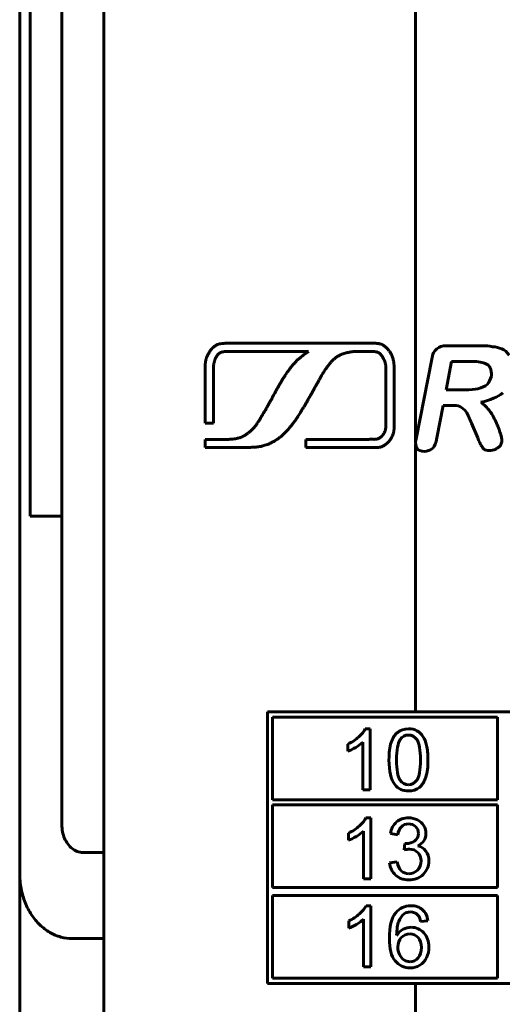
# Model space of a CAD drawing. Header units: millimetres. Extents: x -18 to 27, y -59 to 51.
# Tile 2 of 8: x -18 to -9, y -40 to -21. Entities that reach past the tile are written whole.
import ezdxf

# ---------------------------------------------------------------- set-up
doc = ezdxf.new("R2010")
doc.units = ezdxf.units.MM
doc.linetypes.add('K5LT_BASIC', pattern=[0])

msp = doc.modelspace()

# ---------------------------------------------------------------- linework, layer by layer
at = {"color": 150, "linetype": 'K5LT_BASIC', "lineweight": 60, "true_color": 0x0080ff}
for p, q in [((-18.39, 29.71), (-18.39, -37.296)), ((-18.19, -30.528), (-18.19, 22.942)), ((-10.876, -29.092), (-10.876, 21.412)), ((-17.59, -36.377), (-17.59, -14.543)), ((-16.79, -18.293), (-16.79, -36.907)), ((-12.113, -27.243), (-14.046, -27.243)), ((-14.202, -27.4), (-12.909, -27.4)), ((-9.638, -27.291), (-10.294, -27.291)), ((-10.571, -27.548), (-10.869, -29.058)), ((-10.195, -27.589), (-10.294, -28.125)), ((-9.817, -27.589), (-10.195, -27.589)), ((-14.871, -27.902), (-14.871, -28.762)), ((-14.715, -28.762), (-14.715, -27.902)), ((-11.441, -28.015), (-11.441, -28.518)), ((-11.284, -28.518), (-11.284, -28.015)), ((-10.294, -28.125), (-9.936, -28.125)), ((-10.472, -29.038), (-10.353, -28.423)), ((-10.353, -28.423), (-10.214, -28.423)), ((-14.871, -28.762), (-14.715, -28.762)), ((-9.817, -28.76), (-9.698, -29.038)), ((-14.559, -29.067), (-14.871, -29.067)), ((-14.871, -29.067), (-14.871, -29.223)), ((-12.023, -29.067), (-12.962, -29.067)), ((-12.962, -29.067), (-12.962, -29.223)), ((-10.876, -34.239), (-10.876, -29.155)), ((-14.871, -29.223), (-14.402, -29.223)), ((-12.962, -29.223), (-12.023, -29.223)), ((-18.19, -30.528), (-17.59, -30.528)), ((-13.69, -34.239), (-13.69, -39.393)), ((-0.49, -34.239), (-13.69, -34.239)), ((-9.323, -34.339), (-13.59, -34.339)), ((-13.59, -34.339), (-13.59, -35.907)), ((-9.323, -35.907), (-9.323, -34.339)), ((-11.741, -34.561), (-11.831, -34.561)), ((-11.741, -35.72), (-11.741, -34.561)), ((-12.16, -34.851), (-12.16, -34.988)), ((-11.881, -34.817), (-11.881, -35.72)), ((-11.881, -35.72), (-11.741, -35.72)), ((-13.59, -35.907), (-9.323, -35.907)), ((-13.59, -36.007), (-13.59, -37.575)), ((-9.323, -36.007), (-13.59, -36.007)), ((-9.323, -37.575), (-9.323, -36.007)), ((-11.729, -36.25), (-11.819, -36.25)), ((-11.729, -37.409), (-11.729, -36.25)), ((-12.148, -36.54), (-12.148, -36.677)), ((-11.868, -36.506), (-11.868, -37.409)), ((-11.355, -36.55), (-11.216, -36.576)), ((-11.079, -36.737), (-11.094, -36.861)), ((-16.79, -36.907), (-17.19, -36.907)), ((-16.79, -36.907), (-16.79, -38.543)), ((-11.23, -37.084), (-11.37, -37.103)), ((-18.39, -41.466), (-18.39, -37.296)), ((-11.868, -37.409), (-11.729, -37.409)), ((-13.59, -37.575), (-9.323, -37.575)), ((-13.59, -37.725), (-13.59, -39.293)), ((-9.323, -37.725), (-13.59, -37.725)), ((-9.323, -39.293), (-9.323, -37.725)), ((-11.727, -37.919), (-11.817, -37.919)), ((-11.727, -39.079), (-11.727, -37.919)), ((-12.146, -38.209), (-12.146, -38.346)), ((-11.867, -38.175), (-11.867, -39.079)), ((-10.781, -38.218), (-10.643, -38.206)), ((-16.79, -38.543), (-17.39, -38.543)), ((-16.79, -38.543), (-16.79, -41.511)), ((-11.867, -39.079), (-11.727, -39.079)), ((-13.69, -39.393), (-0.49, -39.393)), ((-13.59, -39.293), (-9.323, -39.293)), ((-10.876, -40.793), (-10.876, -39.393))]:
    msp.add_line(p, q, dxfattribs=at)
for points, knots in [([(-14.046, -27.243), (-14.087, -27.243), (-14.139, -27.243), (-14.208, -27.243), (-14.259, -27.243), (-14.309, -27.243), (-14.352, -27.243), (-14.385, -27.243), (-14.42, -27.243), (-14.455, -27.243), (-14.489, -27.244), (-14.529, -27.245), (-14.572, -27.249), (-14.615, -27.26), (-14.648, -27.273), (-14.675, -27.288), (-14.698, -27.304), (-14.716, -27.319), (-14.734, -27.337), (-14.75, -27.355), (-14.766, -27.375), (-14.778, -27.39), (-14.79, -27.409), (-14.803, -27.43), (-14.813, -27.448), (-14.823, -27.468), (-14.833, -27.489), (-14.843, -27.516), (-14.851, -27.541), (-14.859, -27.572), (-14.864, -27.602), (-14.868, -27.633), (-14.87, -27.662), (-14.871, -27.694), (-14.871, -27.724), (-14.871, -27.744), (-14.871, -27.763), (-14.871, -27.784), (-14.871, -27.809), (-14.871, -27.848), (-14.871, -27.879), (-14.871, -27.902)], [0, 0, 0, 0, 3.827882, 4.862264, 6.501597, 8.59754, 9.56096, 10.52438, 11.674138, 12.823897, 13.788973, 14.75405, 16.50243, 17.758206, 18.843236, 19.722999, 20.534699, 21.236041, 21.625211, 22.586047, 23.066464, 23.546882, 24.079406, 24.745515, 25.411623, 25.648173, 26.425039, 27.201905, 27.885822, 28.569739, 29.937573, 30.62149, 31.305408, 32.651967, 33.561022, 34.106496, 34.520136, 35.347416, 36.106289, 36.898114, 39, 39, 39, 39]), ([(-11.284, -28.015), (-11.284, -27.991), (-11.284, -27.96), (-11.284, -27.921), (-11.284, -27.905), (-11.284, -27.892), (-11.284, -27.879), (-11.284, -27.866), (-11.284, -27.852), (-11.284, -27.839), (-11.284, -27.824), (-11.284, -27.806), (-11.284, -27.786), (-11.284, -27.761), (-11.285, -27.732), (-11.285, -27.703), (-11.286, -27.673), (-11.287, -27.643), (-11.29, -27.615), (-11.296, -27.577), (-11.304, -27.541), (-11.316, -27.505), (-11.325, -27.482), (-11.336, -27.459), (-11.352, -27.428), (-11.368, -27.403), (-11.392, -27.371), (-11.411, -27.347), (-11.435, -27.323), (-11.455, -27.305), (-11.477, -27.289), (-11.5, -27.275), (-11.521, -27.265), (-11.542, -27.257), (-11.563, -27.252), (-11.579, -27.249), (-11.595, -27.246), (-11.618, -27.244), (-11.654, -27.243), (-11.689, -27.243), (-11.713, -27.243), (-11.724, -27.243), (-11.734, -27.243), (-11.752, -27.243), (-11.78, -27.243), (-11.809, -27.243), (-11.838, -27.243), (-11.862, -27.243), (-11.889, -27.243), (-11.914, -27.243), (-11.941, -27.243), (-11.965, -27.243), (-12.023, -27.243), (-12.072, -27.243), (-12.113, -27.243)], [0, 0, 0, 0, 2.762797, 3.61476, 4.378465, 4.623702, 5.114178, 5.813204, 6.110831, 6.706085, 7.371249, 7.844571, 8.650033, 9.690274, 10.80022, 11.910166, 12.895284, 13.942816, 14.990347, 15.796179, 17.791795, 18.574903, 19.358012, 20.141121, 20.924229, 22.490447, 22.771182, 24.547018, 25.301316, 26.055614, 27.231513, 28.164592, 29.097671, 30.03075, 30.961164, 31.735442, 32.143264, 32.958908, 34.590197, 36.374332, 36.979838, 37.212028, 37.504563, 38.089634, 39.247652, 40.598633, 41.452619, 42.548272, 43.394544, 44.519336, 45.380364, 46.435753, 47.303017, 52, 52, 52, 52]), ([(-14.715, -27.902), (-14.715, -27.885), (-14.715, -27.866), (-14.715, -27.841), (-14.715, -27.823), (-14.715, -27.798), (-14.715, -27.771), (-14.715, -27.738), (-14.714, -27.705), (-14.712, -27.672), (-14.709, -27.648), (-14.705, -27.624), (-14.7, -27.601), (-14.694, -27.583), (-14.69, -27.569), (-14.686, -27.559), (-14.682, -27.548), (-14.676, -27.535), (-14.671, -27.523), (-14.664, -27.51), (-14.657, -27.497), (-14.647, -27.482), (-14.638, -27.469), (-14.627, -27.456), (-14.614, -27.442), (-14.599, -27.431), (-14.585, -27.423), (-14.572, -27.416), (-14.561, -27.412), (-14.548, -27.409), (-14.535, -27.406), (-14.519, -27.403), (-14.499, -27.401), (-14.475, -27.4), (-14.441, -27.4), (-14.404, -27.4), (-14.362, -27.399), (-14.322, -27.4), (-14.281, -27.4), (-14.243, -27.4), (-14.216, -27.4), (-14.202, -27.4)], [0, 0, 0, 0, 2.225148, 2.519797, 3.323502, 4.716504, 5.814858, 6.913212, 9.16258, 10.220722, 11.278863, 12.27749, 13.276118, 14.094493, 14.503681, 14.912869, 15.31783, 15.722792, 16.532715, 16.703576, 17.408918, 18.114261, 18.70103, 19.287798, 20.232817, 21.006309, 21.697003, 22.387696, 23.07839, 23.317392, 24.128866, 24.940341, 25.571257, 26.83309, 28.167826, 30.090505, 31.702304, 33.879884, 35.396312, 37.198156, 39, 39, 39, 39]), ([(-12.909, -27.4), (-12.929, -27.412), (-12.952, -27.428), (-12.976, -27.446), (-12.982, -27.45), (-12.986, -27.453), (-12.992, -27.457), (-13.002, -27.465), (-13.022, -27.48), (-13.041, -27.496), (-13.059, -27.512), (-13.077, -27.527), (-13.097, -27.543), (-13.12, -27.562), (-13.138, -27.58), (-13.153, -27.598), (-13.166, -27.613), (-13.179, -27.626), (-13.192, -27.639), (-13.203, -27.649), (-13.216, -27.663), (-13.227, -27.678), (-13.238, -27.693), (-13.247, -27.705), (-13.257, -27.719), (-13.271, -27.736), (-13.288, -27.759), (-13.314, -27.795), (-13.338, -27.831), (-13.356, -27.861), (-13.367, -27.877), (-13.377, -27.892), (-13.387, -27.907), (-13.398, -27.923), (-13.409, -27.94), (-13.419, -27.959), (-13.428, -27.977), (-13.437, -27.992), (-13.446, -28.004), (-13.453, -28.016), (-13.461, -28.03), (-13.468, -28.042), (-13.473, -28.051), (-13.476, -28.057), (-13.482, -28.068), (-13.49, -28.082), (-13.499, -28.095), (-13.506, -28.107), (-13.513, -28.119), (-13.524, -28.138), (-13.537, -28.163), (-13.553, -28.195), (-13.569, -28.224), (-13.584, -28.25), (-13.594, -28.268), (-13.603, -28.286), (-13.614, -28.309), (-13.628, -28.334), (-13.642, -28.358), (-13.656, -28.382), (-13.668, -28.404), (-13.679, -28.422), (-13.689, -28.441), (-13.702, -28.464), (-13.715, -28.489), (-13.73, -28.517), (-13.749, -28.55), (-13.769, -28.58), (-13.785, -28.604), (-13.796, -28.621), (-13.806, -28.639), (-13.815, -28.656), (-13.824, -28.672), (-13.832, -28.687), (-13.842, -28.703), (-13.852, -28.718), (-13.863, -28.733), (-13.874, -28.75), (-13.885, -28.766), (-13.898, -28.787), (-13.915, -28.81), (-13.936, -28.835), (-13.958, -28.859), (-13.979, -28.881), (-14, -28.904), (-14.021, -28.923), (-14.04, -28.936), (-14.052, -28.945), (-14.06, -28.951), (-14.069, -28.958), (-14.08, -28.966), (-14.092, -28.974), (-14.105, -28.983), (-14.119, -28.992), (-14.132, -28.999), (-14.144, -29.005), (-14.156, -29.01), (-14.165, -29.015), (-14.175, -29.02), (-14.184, -29.025), (-14.198, -29.031), (-14.214, -29.036), (-14.236, -29.042), (-14.252, -29.046), (-14.264, -29.048), (-14.266, -29.049), (-14.268, -29.049), (-14.272, -29.05), (-14.279, -29.052), (-14.293, -29.055), (-14.313, -29.058), (-14.337, -29.06), (-14.36, -29.063), (-14.386, -29.065), (-14.416, -29.067), (-14.453, -29.067), (-14.5, -29.067), (-14.536, -29.067), (-14.559, -29.067)], [0, 0, 0, 0, 3.259119, 3.944189, 4.192816, 4.33002, 4.604427, 5.153241, 6.167865, 8.062459, 8.655341, 9.585676, 11.305928, 12.292946, 13.802234, 14.842401, 15.620601, 16.597267, 17.441009, 18.083351, 18.725692, 20.15363, 20.759552, 21.308174, 22.139307, 23.233025, 24.349783, 26.17726, 29.493158, 30.384409, 31.123385, 32.176893, 32.989189, 33.706908, 34.815865, 35.884229, 36.651085, 37.727017, 38.289028, 38.792765, 39.583548, 40.59888, 40.781896, 41.03545, 41.526736, 42.497755, 43.345996, 43.750618, 44.338613, 45.335194, 46.940781, 48.266571, 50.28278, 51.645057, 52.439622, 53.234188, 54.496313, 55.957372, 57.231302, 58.455619, 59.931896, 60.662583, 61.443656, 63.005803, 64.250925, 65.494681, 67.39708, 69.661027, 70.480362, 71.515922, 72.451363, 73.386803, 74.158096, 75.060046, 75.866766, 76.673486, 77.599595, 78.539428, 79.451161, 80.422706, 81.94944, 83.476173, 85.002907, 86.52964, 87.7389, 89.346206, 90.561345, 90.913781, 91.399734, 92.039841, 92.54816, 93.313079, 94.077999, 94.799389, 95.52078, 96.177576, 96.742919, 97.258727, 97.702292, 98.215902, 98.729512, 99.906637, 100.582856, 101.935292, 102.188621, 102.225965, 102.300654, 102.450033, 102.74879, 103.324482, 104.454044, 105.665698, 106.699674, 107.636765, 109.444307, 110.946983, 112.838376, 116, 116, 116, 116]), ([(-14.402, -29.223), (-14.381, -29.223), (-14.345, -29.223), (-14.299, -29.223), (-14.266, -29.223), (-14.234, -29.223), (-14.196, -29.223), (-14.156, -29.222), (-14.116, -29.221), (-14.085, -29.221), (-14.057, -29.22), (-14.025, -29.22), (-13.986, -29.218), (-13.954, -29.216), (-13.938, -29.216), (-13.937, -29.216), (-13.934, -29.215), (-13.928, -29.215), (-13.917, -29.214), (-13.897, -29.213), (-13.871, -29.21), (-13.84, -29.205), (-13.808, -29.2), (-13.76, -29.188), (-13.713, -29.174), (-13.671, -29.157), (-13.648, -29.147), (-13.628, -29.138), (-13.607, -29.128), (-13.583, -29.115), (-13.554, -29.097), (-13.523, -29.079), (-13.492, -29.058), (-13.464, -29.038), (-13.437, -29.017), (-13.41, -28.993), (-13.385, -28.969), (-13.364, -28.948), (-13.348, -28.932), (-13.333, -28.918), (-13.313, -28.898), (-13.283, -28.865), (-13.255, -28.831), (-13.234, -28.804), (-13.221, -28.788), (-13.202, -28.764), (-13.184, -28.74), (-13.17, -28.719), (-13.161, -28.706), (-13.15, -28.69), (-13.139, -28.673), (-13.125, -28.654), (-13.108, -28.63), (-13.086, -28.596), (-13.067, -28.562), (-13.05, -28.533), (-13.036, -28.51), (-13.022, -28.489), (-13.008, -28.469), (-12.995, -28.447), (-12.98, -28.423), (-12.966, -28.398), (-12.951, -28.374), (-12.939, -28.351), (-12.929, -28.331), (-12.915, -28.306), (-12.899, -28.28), (-12.88, -28.25), (-12.862, -28.218), (-12.845, -28.188), (-12.831, -28.163), (-12.821, -28.144), (-12.808, -28.121), (-12.794, -28.094), (-12.778, -28.065), (-12.763, -28.038), (-12.748, -28.011), (-12.735, -27.986), (-12.72, -27.96), (-12.705, -27.934), (-12.69, -27.908), (-12.676, -27.882), (-12.659, -27.852), (-12.645, -27.83), (-12.633, -27.81), (-12.627, -27.8), (-12.621, -27.79), (-12.618, -27.785), (-12.614, -27.779), (-12.607, -27.767), (-12.593, -27.745), (-12.569, -27.712), (-12.538, -27.669), (-12.513, -27.638), (-12.494, -27.615), (-12.482, -27.6), (-12.463, -27.579), (-12.442, -27.558), (-12.421, -27.54), (-12.402, -27.525), (-12.388, -27.514), (-12.376, -27.505), (-12.359, -27.493), (-12.338, -27.479), (-12.317, -27.469), (-12.302, -27.462), (-12.291, -27.457), (-12.279, -27.451), (-12.26, -27.444), (-12.241, -27.438), (-12.223, -27.433), (-12.213, -27.43), (-12.202, -27.427), (-12.185, -27.422), (-12.164, -27.418), (-12.141, -27.414), (-12.12, -27.41), (-12.099, -27.406), (-12.079, -27.403), (-12.054, -27.4), (-12.032, -27.4), (-12.008, -27.4), (-11.986, -27.4), (-11.964, -27.4), (-11.941, -27.4), (-11.917, -27.4), (-11.887, -27.4), (-11.853, -27.4), (-11.82, -27.4), (-11.789, -27.4), (-11.764, -27.4), (-11.745, -27.4), (-11.728, -27.4), (-11.711, -27.4), (-11.692, -27.4), (-11.667, -27.4), (-11.642, -27.402), (-11.618, -27.406), (-11.599, -27.412), (-11.583, -27.419), (-11.568, -27.428), (-11.554, -27.439), (-11.541, -27.452), (-11.529, -27.467), (-11.517, -27.482), (-11.505, -27.501), (-11.49, -27.525), (-11.475, -27.558), (-11.462, -27.591), (-11.454, -27.619), (-11.448, -27.644), (-11.444, -27.671), (-11.442, -27.702), (-11.441, -27.746), (-11.441, -27.806), (-11.441, -27.876), (-11.441, -27.948), (-11.441, -27.993), (-11.441, -28.015)], [0, 0, 0, 0, 2.313877, 3.9195, 4.980977, 5.913211, 7.386175, 9.122684, 10.32656, 11.667691, 12.539936, 13.399372, 15.118245, 16.793852, 16.817492, 16.864774, 16.959336, 17.148461, 17.47943, 18.141367, 19.323399, 20.410868, 21.498337, 22.822212, 25.848212, 26.804808, 27.761405, 28.507911, 29.254417, 30.338827, 31.423237, 32.973898, 34.225662, 35.477426, 36.704479, 37.931531, 39.443119, 40.432322, 41.205954, 41.866724, 42.685885, 44.286918, 46.752806, 47.382208, 48.054487, 49.02942, 50.683904, 51.284577, 51.805008, 52.396019, 53.402881, 54.03693, 54.965247, 56.601086, 58.375443, 59.261347, 60.307528, 61.260906, 61.969468, 63.023062, 64.034017, 65.044972, 66.094934, 67.144896, 67.783788, 68.597234, 70.224125, 71.1952, 72.386556, 74.261406, 74.937292, 75.489158, 76.553168, 77.834599, 78.850637, 80.144434, 81.161015, 82.185977, 83.264745, 84.41276, 85.443502, 86.577432, 87.622294, 89.193469, 89.394159, 90.195229, 90.454281, 90.589207, 90.818352, 91.265637, 92.076993, 93.715529, 95.704252, 97.810778, 98.00291, 98.977169, 99.951427, 101.035759, 102.120091, 103.095854, 103.567257, 104.107556, 104.699769, 105.855448, 106.83894, 107.227556, 107.653891, 108.095827, 108.735005, 109.842091, 110.305382, 110.688249, 111.044542, 111.585355, 112.53449, 113.380828, 114.0897, 114.915642, 115.729815, 116.369898, 117.645513, 118.147556, 118.866307, 120.027323, 120.495356, 121.452204, 122.561257, 123.751468, 125.167556, 126.152111, 127.126927, 127.875376, 128.258795, 128.974831, 129.690866, 130.292104, 131.532253, 132.3574, 133.168397, 133.899924, 134.603446, 135.263424, 135.908189, 136.54546, 137.167747, 137.692036, 138.569869, 139.688634, 140.8074, 141.782539, 142.48265, 143.399915, 144.640361, 145.880807, 148.172951, 151.124867, 153.562434, 156, 156, 156, 156]), ([(-11.441, -28.518), (-11.441, -28.539), (-11.441, -28.567), (-11.441, -28.601), (-11.441, -28.624), (-11.441, -28.647), (-11.441, -28.672), (-11.441, -28.699), (-11.441, -28.731), (-11.441, -28.763), (-11.441, -28.791), (-11.442, -28.813), (-11.443, -28.839), (-11.446, -28.867), (-11.453, -28.895), (-11.46, -28.916), (-11.467, -28.932), (-11.475, -28.947), (-11.483, -28.962), (-11.491, -28.974), (-11.498, -28.984), (-11.509, -28.997), (-11.517, -29.007), (-11.526, -29.016), (-11.53, -29.019), (-11.535, -29.024), (-11.544, -29.031), (-11.557, -29.041), (-11.574, -29.05), (-11.591, -29.056), (-11.608, -29.061), (-11.625, -29.064), (-11.646, -29.066), (-11.67, -29.067), (-11.699, -29.066), (-11.73, -29.066), (-11.768, -29.067), (-11.806, -29.067), (-11.839, -29.067), (-11.866, -29.067), (-11.889, -29.067), (-11.913, -29.067), (-11.957, -29.067), (-11.994, -29.067), (-12.023, -29.067)], [0, 0, 0, 0, 2.670574, 3.435449, 4.307736, 5.591185, 6.354288, 7.41784, 9.006335, 10.334287, 11.439318, 12.54435, 13.053884, 14.668449, 16.031785, 16.580189, 17.128594, 18.023683, 18.385099, 18.964271, 19.543444, 19.660026, 20.811222, 20.900197, 21.060289, 21.380471, 21.629863, 22.458018, 23.202972, 23.946023, 24.689075, 25.432126, 26.045417, 27.271999, 28.477551, 29.596857, 31.064727, 33.265596, 34.316221, 35.304916, 36.554651, 37.284042, 38.332385, 42, 42, 42, 42]), ([(-12.023, -29.223), (-11.99, -29.223), (-11.955, -29.223), (-11.916, -29.223), (-11.904, -29.223), (-11.885, -29.223), (-11.864, -29.223), (-11.84, -29.223), (-11.816, -29.223), (-11.79, -29.223), (-11.763, -29.223), (-11.735, -29.223), (-11.707, -29.223), (-11.683, -29.223), (-11.658, -29.223), (-11.627, -29.223), (-11.602, -29.222), (-11.571, -29.218), (-11.545, -29.214), (-11.52, -29.206), (-11.507, -29.2), (-11.505, -29.199), (-11.501, -29.197), (-11.494, -29.194), (-11.48, -29.187), (-11.46, -29.175), (-11.442, -29.161), (-11.428, -29.149), (-11.416, -29.138), (-11.405, -29.128), (-11.393, -29.116), (-11.381, -29.102), (-11.37, -29.088), (-11.359, -29.073), (-11.347, -29.056), (-11.33, -29.029), (-11.314, -28.998), (-11.302, -28.964), (-11.294, -28.932), (-11.289, -28.902), (-11.286, -28.877), (-11.285, -28.85), (-11.284, -28.825), (-11.284, -28.803), (-11.284, -28.788), (-11.284, -28.773), (-11.284, -28.752), (-11.284, -28.725), (-11.284, -28.694), (-11.284, -28.661), (-11.284, -28.601), (-11.284, -28.554), (-11.284, -28.518)], [0, 0, 0, 0, 4.103502, 4.317716, 4.746145, 5.603001, 6.592719, 7.312219, 8.557482, 9.527161, 10.492688, 11.925688, 12.862584, 13.935563, 14.913248, 15.890932, 17.715338, 18.022929, 19.639544, 20.973138, 21.10221, 21.212309, 21.337292, 21.587258, 22.08719, 23.087055, 23.985786, 24.395689, 24.982581, 25.569473, 25.842941, 26.566567, 27.290193, 27.52877, 28.371685, 29.2146, 30.656867, 31.917465, 33.138955, 34.360445, 35.486889, 36.195393, 37.612401, 38.549067, 38.943916, 39.438733, 40.349926, 41.571495, 42.69214, 44.199857, 45.610037, 50, 50, 50, 50]), ([(-10.85, -29.237), (-10.83, -29.276), (-10.77, -29.297), (-10.651, -29.297), (-10.612, -29.276), (-10.552, -29.237)], [0, 0, 0, 0, 1.5, 1.5, 3, 3, 3, 3]), ([(-12.16, -34.988), (-12.117, -34.972), (-12.067, -34.947), (-11.958, -34.882), (-11.914, -34.85), (-11.881, -34.817)], [0, 0, 0, 0, 1.5, 1.5, 3, 3, 3, 3]), ([(-12.146, -38.346), (-12.103, -38.33), (-12.054, -38.306), (-11.945, -38.241), (-11.901, -38.208), (-11.867, -38.175)], [0, 0, 0, 0, 1.5, 1.5, 3, 3, 3, 3]), ([(-11.214, -38.705), (-11.214, -38.753), (-11.204, -38.8), (-11.163, -38.889), (-11.135, -38.923), (-11.098, -38.947)], [0, 0, 0, 0, 1.5, 1.5, 3, 3, 3, 3])]:
    msp.add_open_spline(points, degree=3, knots=knots, dxfattribs=at)
for points in [[(-10.472, -27.35), (-10.532, -27.39), (-10.552, -27.449), (-10.571, -27.548)], [(-10.294, -27.291), (-10.373, -27.291), (-10.433, -27.31), (-10.472, -27.35)], [(-9.42, -27.31), (-9.48, -27.291), (-9.539, -27.291), (-9.638, -27.291)], [(-9.241, -27.35), (-9.301, -27.33), (-9.34, -27.31), (-9.42, -27.31)], [(-9.102, -27.47), (-9.141, -27.41), (-9.182, -27.37), (-9.241, -27.35)], [(-9.558, -27.628), (-9.599, -27.608), (-9.677, -27.589), (-9.817, -27.589)], [(-9.459, -27.708), (-9.48, -27.668), (-9.499, -27.648), (-9.558, -27.628)], [(-9.439, -27.867), (-9.439, -27.807), (-9.439, -27.747), (-9.459, -27.708)], [(-9.698, -28.105), (-9.618, -28.085), (-9.558, -28.066), (-9.519, -28.025)], [(-9.519, -28.025), (-9.48, -27.986), (-9.459, -27.926), (-9.439, -27.867)], [(-9.936, -28.125), (-9.837, -28.125), (-9.757, -28.125), (-9.698, -28.105)], [(-9.638, -28.363), (-9.459, -28.323), (-9.32, -28.263), (-9.221, -28.185)], [(-9.459, -28.542), (-9.519, -28.462), (-9.578, -28.403), (-9.638, -28.363)], [(-10.214, -28.423), (-10.135, -28.423), (-10.075, -28.423), (-10.035, -28.442)], [(-10.035, -28.442), (-9.996, -28.462), (-9.956, -28.502), (-9.916, -28.542)], [(-9.916, -28.542), (-9.876, -28.602), (-9.856, -28.681), (-9.817, -28.76)], [(-9.34, -28.76), (-9.379, -28.681), (-9.42, -28.602), (-9.459, -28.542)], [(-9.26, -28.978), (-9.281, -28.919), (-9.301, -28.84), (-9.34, -28.76)], [(-10.869, -29.058), (-10.889, -29.138), (-10.869, -29.198), (-10.85, -29.237)], [(-10.552, -29.237), (-10.512, -29.198), (-10.493, -29.138), (-10.472, -29.038)], [(-9.698, -29.038), (-9.677, -29.098), (-9.658, -29.138), (-9.638, -29.177)], [(-9.281, -29.198), (-9.26, -29.177), (-9.26, -29.157), (-9.241, -29.118)], [(-9.241, -29.118), (-9.241, -29.098), (-9.241, -29.058), (-9.26, -28.978)], [(-9.638, -29.177), (-9.618, -29.198), (-9.599, -29.237), (-9.578, -29.257)], [(-9.578, -29.257), (-9.558, -29.276), (-9.519, -29.276), (-9.48, -29.276)], [(-9.48, -29.276), (-9.439, -29.276), (-9.4, -29.276), (-9.36, -29.257)], [(-9.36, -29.257), (-9.34, -29.237), (-9.301, -29.217), (-9.281, -29.198)], [(-11.831, -34.561), (-11.855, -34.611), (-11.897, -34.662), (-11.955, -34.715)], [(-11.012, -34.561), (-11.095, -34.561), (-11.163, -34.583), (-11.217, -34.628)], [(-10.851, -34.598), (-10.898, -34.573), (-10.951, -34.561), (-11.012, -34.561)], [(-11.955, -34.715), (-12.014, -34.768), (-12.082, -34.814), (-12.16, -34.851)], [(-11.217, -34.628), (-11.272, -34.673), (-11.313, -34.737), (-11.341, -34.821)], [(-11.014, -34.679), (-11.078, -34.679), (-11.129, -34.706), (-11.167, -34.761)], [(-10.85, -34.772), (-10.894, -34.71), (-10.948, -34.679), (-11.014, -34.679)], [(-10.738, -34.706), (-10.767, -34.659), (-10.805, -34.623), (-10.851, -34.598)], [(-10.668, -34.878), (-10.685, -34.81), (-10.708, -34.753), (-10.738, -34.706)], [(-11.341, -34.821), (-11.368, -34.904), (-11.382, -35.014), (-11.382, -35.151)], [(-11.167, -34.761), (-11.215, -34.832), (-11.239, -34.962), (-11.239, -35.151)], [(-10.785, -35.151), (-10.785, -34.961), (-10.807, -34.835), (-10.85, -34.772)], [(-10.642, -35.151), (-10.642, -35.036), (-10.651, -34.945), (-10.668, -34.878)], [(-11.382, -35.151), (-11.382, -35.367), (-11.345, -35.524), (-11.27, -35.621)], [(-11.239, -35.151), (-11.239, -35.341), (-11.217, -35.467), (-11.174, -35.53)], [(-10.85, -35.529), (-10.807, -35.467), (-10.785, -35.341), (-10.785, -35.151)], [(-10.683, -35.479), (-10.656, -35.396), (-10.642, -35.286), (-10.642, -35.151)], [(-10.806, -35.672), (-10.751, -35.627), (-10.71, -35.562), (-10.683, -35.479)], [(-11.27, -35.621), (-11.207, -35.7), (-11.121, -35.74), (-11.012, -35.74)], [(-11.174, -35.53), (-11.13, -35.592), (-11.076, -35.624), (-11.012, -35.624)], [(-11.012, -35.624), (-10.948, -35.624), (-10.894, -35.592), (-10.85, -35.529)], [(-11.012, -35.74), (-10.929, -35.74), (-10.86, -35.717), (-10.806, -35.672)], [(-11.819, -36.25), (-11.843, -36.3), (-11.885, -36.352), (-11.943, -36.404)], [(-11.013, -36.25), (-11.103, -36.25), (-11.179, -36.276), (-11.239, -36.329)], [(-10.842, -36.291), (-10.894, -36.264), (-10.951, -36.25), (-11.013, -36.25)], [(-17.19, -36.907), (-17.227, -36.907), (-17.3, -36.894), (-17.4, -36.836), (-17.481, -36.75), (-17.541, -36.643), (-17.58, -36.519), (-17.59, -36.425), (-17.59, -36.377)], [(-11.943, -36.404), (-12.001, -36.458), (-12.07, -36.503), (-12.148, -36.54)], [(-11.239, -36.329), (-11.3, -36.381), (-11.338, -36.455), (-11.355, -36.55)], [(-11.216, -36.576), (-11.205, -36.506), (-11.182, -36.454), (-11.146, -36.419)], [(-11.146, -36.419), (-11.11, -36.384), (-11.064, -36.366), (-11.01, -36.366)], [(-11.01, -36.366), (-10.955, -36.366), (-10.911, -36.383), (-10.876, -36.417)], [(-10.876, -36.417), (-10.841, -36.451), (-10.824, -36.494), (-10.824, -36.546)], [(-10.722, -36.401), (-10.75, -36.354), (-10.79, -36.318), (-10.842, -36.291)], [(-10.681, -36.55), (-10.681, -36.497), (-10.695, -36.448), (-10.722, -36.401)], [(-12.148, -36.677), (-12.104, -36.661), (-12.055, -36.636), (-12.001, -36.604)], [(-12.001, -36.604), (-11.946, -36.571), (-11.902, -36.539), (-11.868, -36.506)], [(-10.824, -36.546), (-10.824, -36.612), (-10.848, -36.66), (-10.895, -36.691)], [(-10.72, -36.685), (-10.694, -36.644), (-10.681, -36.599), (-10.681, -36.55)], [(-11.056, -36.739), (-11.062, -36.739), (-11.069, -36.738), (-11.079, -36.737)], [(-10.895, -36.691), (-10.943, -36.723), (-10.996, -36.739), (-11.056, -36.739)], [(-10.837, -36.783), (-10.786, -36.759), (-10.747, -36.726), (-10.72, -36.685)], [(-10.681, -36.881), (-10.718, -36.831), (-10.77, -36.798), (-10.837, -36.783)], [(-11.094, -36.861), (-11.055, -36.851), (-11.022, -36.845), (-10.996, -36.845)], [(-10.996, -36.845), (-10.931, -36.845), (-10.878, -36.867), (-10.836, -36.909)], [(-10.836, -36.909), (-10.794, -36.951), (-10.773, -37.005), (-10.773, -37.07)], [(-10.625, -37.067), (-10.625, -36.993), (-10.644, -36.93), (-10.681, -36.881)], [(-11.37, -37.103), (-11.36, -37.199), (-11.323, -37.277), (-11.257, -37.338)], [(-11.149, -37.258), (-11.187, -37.222), (-11.214, -37.164), (-11.23, -37.084)], [(-10.773, -37.07), (-10.773, -37.138), (-10.795, -37.195), (-10.84, -37.242)], [(-10.734, -37.324), (-10.662, -37.254), (-10.625, -37.168), (-10.625, -37.067)], [(-18.39, -37.296), (-18.39, -37.401), (-18.37, -37.6), (-18.292, -37.867), (-18.173, -38.096), (-18.015, -38.288), (-17.822, -38.436), (-17.608, -38.524), (-17.463, -38.543), (-17.39, -38.543)], [(-11.257, -37.338), (-11.191, -37.398), (-11.108, -37.429), (-11.008, -37.429)], [(-11.007, -37.311), (-11.063, -37.311), (-11.11, -37.293), (-11.149, -37.258)], [(-11.008, -37.429), (-10.898, -37.429), (-10.806, -37.394), (-10.734, -37.324)], [(-10.84, -37.242), (-10.885, -37.288), (-10.941, -37.311), (-11.007, -37.311)], [(-11.817, -37.919), (-11.842, -37.969), (-11.883, -38.021), (-11.942, -38.074)], [(-10.966, -37.919), (-11.086, -37.919), (-11.182, -37.964), (-11.253, -38.052)], [(-10.746, -37.996), (-10.803, -37.945), (-10.876, -37.919), (-10.966, -37.919)], [(-11.942, -38.074), (-12, -38.127), (-12.068, -38.172), (-12.146, -38.209)], [(-11.253, -38.052), (-11.334, -38.153), (-11.375, -38.315), (-11.375, -38.538)], [(-11.197, -38.216), (-11.171, -38.153), (-11.137, -38.106), (-11.093, -38.073)], [(-11.093, -38.073), (-11.059, -38.048), (-11.019, -38.036), (-10.974, -38.036)], [(-10.974, -38.036), (-10.919, -38.036), (-10.872, -38.056), (-10.834, -38.096)], [(-10.834, -38.096), (-10.811, -38.121), (-10.793, -38.162), (-10.781, -38.218)], [(-10.643, -38.206), (-10.654, -38.117), (-10.689, -38.047), (-10.746, -37.996)], [(-11.237, -38.482), (-11.235, -38.367), (-11.222, -38.278), (-11.197, -38.216)], [(-11.113, -38.367), (-11.162, -38.392), (-11.203, -38.43), (-11.237, -38.482)], [(-10.988, -38.455), (-11.051, -38.455), (-11.105, -38.478), (-11.148, -38.524)], [(-10.96, -38.329), (-11.014, -38.329), (-11.064, -38.342), (-11.113, -38.367)], [(-10.829, -38.524), (-10.871, -38.478), (-10.924, -38.455), (-10.988, -38.455)], [(-10.722, -38.433), (-10.788, -38.364), (-10.867, -38.329), (-10.96, -38.329)], [(-10.624, -38.703), (-10.624, -38.593), (-10.657, -38.503), (-10.722, -38.433)], [(-11.375, -38.538), (-11.375, -38.738), (-11.338, -38.881), (-11.265, -38.968)], [(-11.148, -38.524), (-11.192, -38.57), (-11.214, -38.63), (-11.214, -38.705)], [(-10.767, -38.712), (-10.767, -38.633), (-10.788, -38.57), (-10.829, -38.524)], [(-10.83, -38.909), (-10.788, -38.861), (-10.767, -38.795), (-10.767, -38.712)], [(-10.67, -38.905), (-10.639, -38.843), (-10.624, -38.776), (-10.624, -38.703)], [(-11.265, -38.968), (-11.191, -39.054), (-11.096, -39.098), (-10.98, -39.098)], [(-11.098, -38.947), (-11.062, -38.97), (-11.023, -38.982), (-10.982, -38.982)], [(-10.982, -38.982), (-10.923, -38.982), (-10.872, -38.958), (-10.83, -38.909)], [(-10.98, -39.098), (-10.912, -39.098), (-10.851, -39.081), (-10.797, -39.048)], [(-10.797, -39.048), (-10.743, -39.015), (-10.701, -38.968), (-10.67, -38.905)]]:
    msp.add_open_spline(points, degree=3, dxfattribs=at)

doc.saveas('drawing.dxf')
